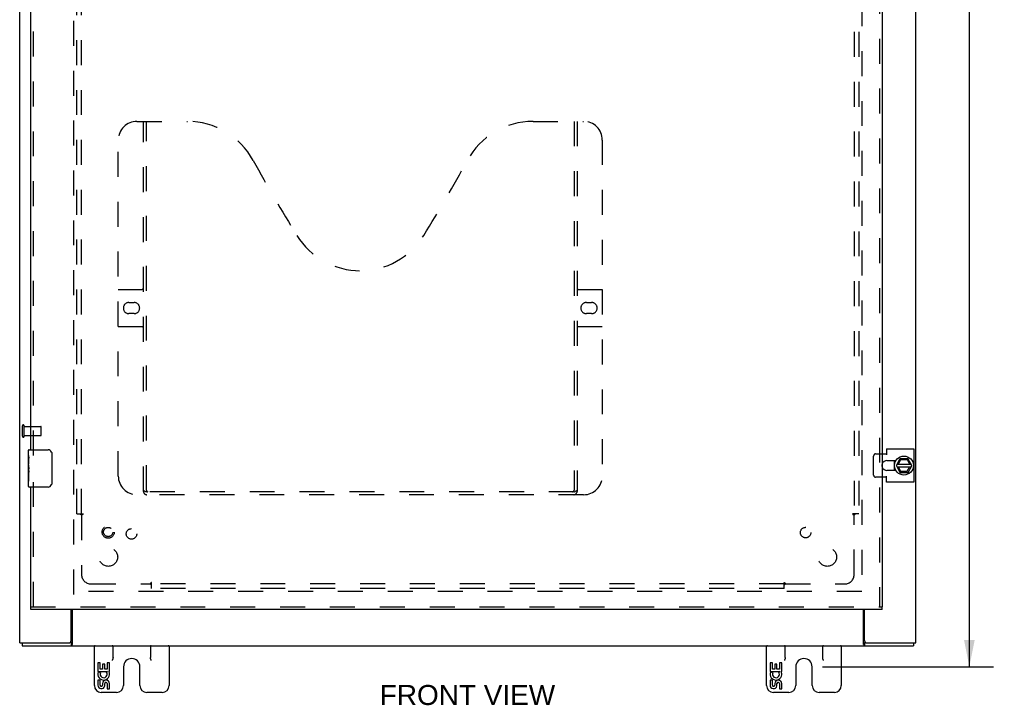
# Model space of a CAD drawing. Header units: inches. Extents: x 0 to 121, y 0 to 79.
# Tile 3 of 7: x 28 to 55, y 20 to 39. Entities that reach past the tile are written whole.
import ezdxf

# ---------------------------------------------------------------- set-up
doc = ezdxf.new("R2010")
doc.units = ezdxf.units.IN
doc.header["$LTSCALE"] = 6.678571
doc.header["$MEASUREMENT"] = 0
doc.linetypes.add('HIDDEN', pattern=[0.2, 0.1, -0.1])
doc.layers.get('0').update_dxf_attribs({"linetype": 'CONTINUOUS'})
for name, color, linetype in [('DEFAULT_2', 8, 'HIDDEN'), ('DIMENSIONS', 7, 'CONTINUOUS'), ('DOOR_ASSEMBLY', 7, 'CONTINUOUS'), ('SUBPANEL', 7, 'CONTINUOUS')]:
    doc.layers.add(name, color=color, linetype=linetype)
doc.styles.get("Standard").update_dxf_attribs({"font": 'arial.ttf'})
doc.dimstyles.new('DIMSTYLE_1', dxfattribs={"dimtxt": 0.535714, "dimasz": 0.714286, "dimexe": 0.09, "dimexo": 0.07, "dimgap": 0.0375, "dimtad": 0, "dimtih": 1, "dimtoh": 1, "dimzin": 4, "dimdsep": 46, "dimtxsty": 'Standard', "dimblk": '_FILLED', "dimblk1": '_FILLED', "dimblk2": '_FILLED', "dimcen": 0.09, "dimadec": 3, "dimazin": 1, "dimtfac": 1, "dimtdec": 3, "dimtofl": 0, "dimtmove": 0, "dimatfit": 3, "dimldrblk": '_FILLED', "dimfxl": 0, "dimtolj": 1, "dimtzin": 4, "dimarcsym": 0})

# ---------------------------------------------------------------- blocks, each defined once
blk = doc.blocks.new('_FILLED')
at = {"color": 0, "linetype": 'ByBlock'}
blk.add_solid([(0, 0), (-1, 0.2), (-1, -0.2)], dxfattribs=at)
blk = doc.blocks.new('*D8')
at = {"layer": 'DIMENSIONS', "color": 2, "linetype": 'Continuous'}
for p, q in [((49.643, 58.529), (54.215, 58.529)), ((53.572, 58.529), (53.572, 40.471)), ((53.572, 21.342), (53.572, 39.4)), ((49.643, 21.342), (54.215, 21.342))]:
    blk.add_line(p, q, dxfattribs=at)
at = {"layer": 'DIMENSIONS', "color": 2, "linetype": 'Continuous', "xscale": 0.7142857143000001, "yscale": 0.7142857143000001, "zscale": 0.7142857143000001}
for p, rotation in [((53.572, 58.529), 90), ((53.572, 21.342), 270)]:
    blk.add_blockref('_FILLED', p, dxfattribs=dict(at, rotation=rotation))
at = {"layer": 'DIMENSIONS', "color": 2, "linetype": 'Continuous', "insert": (53.572, 40.204), "char_height": 0.5357, "width": 1.87201, "attachment_point": 2, "line_spacing_factor": 0.9}
blk.add_mtext('37.19', dxfattribs=at)

msp = doc.modelspace()

# ---------------------------------------------------------------- linework, layer by layer
at = {"color": 3, "linetype": 'Continuous'}
for p, q in [((28.143, 21.979), (28.143, 57.829)), ((52.143, 21.979), (52.143, 57.829)), ((51.35, 27.176), (52.087, 27.176)), ((51.35, 27.176), (51.35, 27.012)), ((52.087, 27.176), (52.087, 26.283)), ((51.238, 27.043), (51.35, 27.043)), ((51.363, 26.862), (51.606, 26.862)), ((51.35, 26.415), (51.238, 26.415)), ((51.35, 26.283), (51.35, 26.447)), ((51.606, 26.596), (51.363, 26.596)), ((52.087, 26.283), (51.35, 26.283)), ((29.518, 22.039), (29.518, 22.873)), ((29.545, 22.873), (29.545, 21.935)), ((50.741, 21.935), (50.741, 22.873)), ((50.768, 22.039), (50.768, 22.873)), ((28.143, 21.979), (29.458, 21.979)), ((28.206, 21.904), (52.08, 21.904)), ((50.828, 21.979), (52.143, 21.979))]:
    msp.add_line(p, q, dxfattribs=at)
at = {"color": 7, "linetype": 'Continuous'}
for p, q in [((51.621, 26.734), (51.709, 26.904)), ((51.925, 26.909), (51.717, 26.909)), ((51.909, 26.898), (51.903, 26.888)), ((52.028, 26.734), (51.934, 26.904)), ((51.556, 26.862), (51.556, 26.746)), ((51.556, 26.713), (51.556, 26.596)), ((51.572, 26.685), (51.559, 26.683)), ((51.621, 26.725), (51.709, 26.545)), ((51.635, 26.695), (52.013, 26.695)), ((51.636, 26.763), (52.012, 26.763)), ((51.672, 26.763), (51.732, 26.88)), ((51.738, 26.574), (51.679, 26.695)), ((51.725, 26.89), (51.732, 26.88)), ((51.732, 26.88), (51.903, 26.888)), ((51.971, 26.695), (51.901, 26.574)), ((51.903, 26.888), (51.972, 26.763)), ((51.934, 26.545), (52.028, 26.724)), ((51.718, 26.539), (51.925, 26.539)), ((51.731, 26.564), (51.738, 26.574)), ((51.901, 26.574), (51.738, 26.574)), ((51.907, 26.564), (51.901, 26.574)), ((28.206, 21.979), (28.206, 21.904)), ((29.52, 21.979), (29.52, 21.904)), ((30.143, 20.839), (30.143, 21.904)), ((30.643, 21.592), (30.643, 21.904)), ((31.643, 21.904), (31.643, 21.592)), ((32.143, 21.904), (32.143, 20.839)), ((48.143, 20.839), (48.143, 21.904)), ((48.643, 21.592), (48.643, 21.904)), ((49.643, 21.904), (49.643, 21.592)), ((50.143, 21.904), (50.143, 20.839)), ((50.766, 21.979), (50.766, 21.904)), ((52.08, 21.979), (52.08, 21.904)), ((30.297, 21.444), (30.235, 21.444)), ((30.235, 21.444), (30.235, 21.214)), ((30.297, 21.277), (30.297, 21.444)), ((30.421, 21.413), (30.36, 21.413)), ((30.36, 21.413), (30.36, 21.277)), ((30.421, 21.277), (30.421, 21.413)), ((30.549, 21.444), (30.486, 21.444)), ((30.486, 21.444), (30.486, 21.277)), ((30.549, 21.214), (30.549, 21.444)), ((48.297, 21.444), (48.235, 21.444)), ((48.235, 21.444), (48.235, 21.214)), ((48.297, 21.277), (48.297, 21.444)), ((48.421, 21.413), (48.36, 21.413)), ((48.36, 21.413), (48.36, 21.277)), ((48.421, 21.277), (48.421, 21.413)), ((48.549, 21.444), (48.486, 21.444)), ((48.486, 21.444), (48.486, 21.277)), ((48.549, 21.214), (48.549, 21.444)), ((30.235, 21.214), (30.496, 21.214)), ((30.305, 21.178), (30.247, 21.203)), ((30.36, 21.277), (30.297, 21.277)), ((30.486, 21.277), (30.421, 21.277)), ((30.496, 21.214), (30.469, 21.195)), ((30.531, 21.214), (30.549, 21.214)), ((30.924, 21.342), (30.924, 20.839)), ((31.362, 20.839), (31.362, 21.342)), ((48.235, 21.214), (48.496, 21.214)), ((48.305, 21.178), (48.247, 21.203)), ((48.36, 21.277), (48.297, 21.277)), ((48.486, 21.277), (48.421, 21.277)), ((48.496, 21.214), (48.469, 21.195)), ((48.531, 21.214), (48.549, 21.214)), ((48.924, 21.342), (48.924, 20.839)), ((49.362, 20.839), (49.362, 21.342)), ((30.297, 20.983), (30.235, 20.983)), ((30.235, 20.983), (30.235, 20.847)), ((30.297, 20.847), (30.297, 20.983)), ((30.36, 20.889), (30.36, 20.847)), ((30.421, 20.826), (30.421, 20.895)), ((30.486, 20.889), (30.486, 20.753)), ((30.549, 20.753), (30.549, 20.889)), ((48.297, 20.983), (48.235, 20.983)), ((48.235, 20.983), (48.235, 20.847)), ((48.297, 20.847), (48.297, 20.983)), ((48.36, 20.889), (48.36, 20.847)), ((48.421, 20.826), (48.421, 20.895)), ((48.486, 20.889), (48.486, 20.753)), ((48.549, 20.753), (48.549, 20.889)), ((30.739, 20.654), (30.328, 20.654)), ((30.486, 20.753), (30.549, 20.753)), ((31.958, 20.654), (31.547, 20.654)), ((48.739, 20.654), (48.328, 20.654)), ((48.486, 20.753), (48.549, 20.753)), ((49.958, 20.654), (49.547, 20.654))]:
    msp.add_line(p, q, dxfattribs=at)
for points in [[(51.568, 26.685), (51.57, 26.675), (51.574, 26.657), (51.579, 26.639)], [(51.579, 26.639), (51.586, 26.621), (51.594, 26.604), (51.599, 26.596)], [(29.529, 21.984), (29.528, 21.983), (29.527, 21.982), (29.526, 21.981), (29.525, 21.98), (29.523, 21.98), (29.522, 21.979), (29.521, 21.979), (29.52, 21.979)], [(29.545, 21.99), (29.545, 21.99), (29.544, 21.991), (29.542, 21.991), (29.541, 21.991), (29.54, 21.991), (29.539, 21.99), (29.537, 21.99), (29.536, 21.989), (29.535, 21.988), (29.534, 21.988), (29.533, 21.987), (29.531, 21.986), (29.529, 21.984)], [(50.741, 21.99), (50.742, 21.99), (50.743, 21.991), (50.744, 21.991), (50.745, 21.991), (50.747, 21.991), (50.748, 21.99), (50.749, 21.99), (50.751, 21.989), (50.752, 21.988), (50.753, 21.988), (50.754, 21.987), (50.755, 21.986)], [(50.755, 21.986), (50.758, 21.984), (50.759, 21.983), (50.76, 21.982), (50.761, 21.981), (50.762, 21.98), (50.763, 21.98), (50.764, 21.979), (50.765, 21.979), (50.766, 21.979)], [(30.643, 21.592), (30.643, 21.584), (30.642, 21.576), (30.641, 21.568), (30.639, 21.559), (30.636, 21.551), (30.633, 21.542), (30.63, 21.533), (30.626, 21.524), (30.623, 21.514), (30.618, 21.504)], [(31.668, 21.504), (31.664, 21.514), (31.66, 21.524), (31.657, 21.533), (31.653, 21.542), (31.65, 21.551), (31.648, 21.559), (31.646, 21.568), (31.645, 21.576), (31.644, 21.584), (31.643, 21.592)], [(48.643, 21.592), (48.643, 21.584), (48.642, 21.576), (48.641, 21.568), (48.639, 21.559), (48.636, 21.551), (48.633, 21.542), (48.63, 21.533), (48.626, 21.524), (48.623, 21.514), (48.618, 21.504)], [(49.668, 21.504), (49.664, 21.514), (49.66, 21.524), (49.657, 21.533), (49.653, 21.542), (49.65, 21.551), (49.648, 21.559), (49.646, 21.568), (49.645, 21.576), (49.644, 21.584), (49.643, 21.592)]]:
    msp.add_lwpolyline(points, dxfattribs=at)
at = {"color": 3, "linetype": 'Continuous'}
for points in [[(29.536, 21.92), (29.535, 21.918), (29.534, 21.916), (29.533, 21.914), (29.531, 21.912), (29.53, 21.911), (29.529, 21.909), (29.528, 21.908), (29.526, 21.907), (29.525, 21.906), (29.524, 21.905), (29.523, 21.905), (29.522, 21.904), (29.521, 21.904), (29.52, 21.904)], [(29.545, 21.935), (29.544, 21.934), (29.543, 21.932), (29.542, 21.93), (29.541, 21.928), (29.539, 21.926), (29.538, 21.924), (29.536, 21.92)], [(50.741, 21.935), (50.743, 21.934), (50.744, 21.932), (50.745, 21.93), (50.746, 21.928), (50.747, 21.926), (50.748, 21.924)], [(50.748, 21.924), (50.751, 21.92), (50.752, 21.918), (50.753, 21.916), (50.754, 21.914), (50.755, 21.912), (50.757, 21.911), (50.758, 21.909), (50.759, 21.908), (50.76, 21.907), (50.761, 21.906), (50.763, 21.905), (50.764, 21.905), (50.765, 21.904), (50.766, 21.904), (50.766, 21.904)]]:
    msp.add_lwpolyline(points, dxfattribs=at)
at = {"color": 7, "linetype": 'Continuous'}
msp.add_circle((51.821, 26.729), 0.254, dxfattribs=at)
for centre, radius, start, end in [((51.717, 26.899), 0.01, 90, 152.7647), ((51.925, 26.899), 0.01, 28.8968, 90), ((51.821, 26.729), 0.266, 150.0137, 190), ((51.821, 26.729), 0.281, 151.7622, 160.7964), ((51.821, 26.729), 0.281, 199.2036, 208.2378), ((51.63, 26.729), 0.01, 152.7647, 205.9948), ((52.019, 26.729), 0.01, 332.3947, 28.8968), ((51.821, 26.729), 0.266, 356.1514, 3.5482), ((51.718, 26.549), 0.01, 205.9948, 270), ((51.925, 26.549), 0.01, 270, 332.3947), ((30.168, 21.879), 0.025, 90, 180), ((30.618, 21.879), 0.025, 0, 90), ((31.668, 21.879), 0.025, 90, 180), ((32.118, 21.879), 0.025, 0, 90), ((48.168, 21.879), 0.025, 90, 180), ((48.618, 21.879), 0.025, 0, 90), ((49.668, 21.879), 0.025, 90, 180), ((50.118, 21.879), 0.025, 0, 90), ((31.143, 21.342), 0.219, 0, 180), ((49.143, 21.342), 0.219, 0, 180), ((30.392, 21.141), 0.157, 156.5966, 341.8791), ((30.392, 21.141), 0.0943, 156.5966, 35.1122), ((30.392, 21.141), 0.157, 25.737, 27.8532), ((30.395, 21.141), 0.154, 341.4199, 26.1963), ((48.392, 21.141), 0.157, 156.5966, 341.8791), ((48.392, 21.141), 0.0943, 156.5966, 35.1122), ((48.392, 21.141), 0.157, 25.737, 27.8532), ((48.395, 21.141), 0.154, 341.4199, 26.1963), ((30.328, 20.839), 0.185, 180, 270), ((30.329, 20.847), 0.0943, 179.9911, 347.4338), ((30.329, 20.847), 0.0314, 180, 0.0485), ((30.455, 20.889), 0.0943, 0, 180), ((30.455, 20.884), 0.0362, 83.4285, 161.7628), ((30.455, 20.889), 0.0314, 0, 81.2295), ((30.739, 20.839), 0.185, 270, 360), ((31.547, 20.839), 0.185, 180, 270), ((31.958, 20.839), 0.185, 270, 360), ((48.328, 20.839), 0.185, 180, 270), ((48.329, 20.847), 0.0943, 179.9911, 347.4338), ((48.329, 20.847), 0.0314, 180, 0.0485), ((48.455, 20.889), 0.0943, 0, 180), ((48.455, 20.884), 0.0362, 83.4285, 161.7628), ((48.455, 20.889), 0.0314, 0, 81.2295), ((48.739, 20.839), 0.185, 270, 360), ((49.547, 20.839), 0.185, 180, 270), ((49.958, 20.839), 0.185, 270, 360)]:
    msp.add_arc(centre, radius, start, end, dxfattribs=at)
at = {"color": 3, "linetype": 'Continuous'}
for centre, radius, start, end in [((51.363, 26.729), 0.133, 90, 159.8895), ((51.363, 26.729), 0.133, 200.1105, 270), ((29.458, 22.039), 0.06, 270, 360), ((50.828, 22.039), 0.06, 180, 270)]:
    msp.add_arc(centre, radius, start, end, dxfattribs=at)
at = {"layer": 'DEFAULT_2', "color": 8, "linetype": 'HIDDEN'}
for p, q in [((29.593, 23.279), (29.593, 56.529)), ((50.693, 56.529), (50.693, 23.279)), ((28.218, 27.512), (28.218, 27.796)), ((28.261, 27.512), (28.261, 27.796)), ((28.261, 27.778), (28.708, 27.778)), ((28.718, 27.54), (28.718, 27.768)), ((28.261, 27.53), (28.708, 27.53)), ((51.009, 26.475), (51.009, 26.983)), ((51.061, 27.043), (51.238, 27.043)), ((51.238, 26.415), (51.061, 26.415)), ((50.691, 23.354), (29.595, 23.354))]:
    msp.add_line(p, q, dxfattribs=at)
for points in [[(51.061, 27.043), (51.055, 27.043), (51.049, 27.041), (51.044, 27.04), (51.038, 27.037), (51.033, 27.034), (51.029, 27.03), (51.024, 27.025), (51.02, 27.02), (51.017, 27.015), (51.014, 27.009), (51.012, 27.003), (51.01, 26.996), (51.009, 26.99), (51.009, 26.983)], [(51.009, 26.475), (51.009, 26.469), (51.01, 26.462), (51.012, 26.456), (51.014, 26.449), (51.017, 26.444), (51.02, 26.438), (51.024, 26.433), (51.029, 26.429), (51.033, 26.425), (51.038, 26.421), (51.044, 26.419), (51.049, 26.417), (51.055, 26.416), (51.061, 26.415)]]:
    msp.add_lwpolyline(points, dxfattribs=at)
for centre, radius, start, end in [((28.24, 27.796), 0.0215, 360, 180), ((28.708, 27.768), 0.01, 360, 90), ((28.24, 27.512), 0.0215, 180, 0), ((28.708, 27.54), 0.01, 270, 0), ((51.363, 26.729), 0.133, 159.8895, 200.1105)]:
    msp.add_arc(centre, radius, start, end, dxfattribs=at)
at = {"layer": 'DOOR_ASSEMBLY', "color": 8, "linetype": 'HIDDEN'}
for p, q in [((51.163, 56.861), (51.163, 22.948)), ((28.513, 26.999), (28.513, 52.809)), ((31.283, 35.948), (32.638, 35.948)), ((31.458, 26.038), (31.458, 35.948)), ((31.538, 26.068), (31.538, 35.948)), ((41.888, 35.948), (43.243, 35.948)), ((42.988, 35.948), (42.988, 26.068)), ((43.068, 35.948), (43.068, 26.038)), ((30.783, 26.448), (30.783, 35.448)), ((43.743, 35.448), (43.743, 26.448)), ((30.783, 31.448), (31.418, 31.448)), ((43.108, 31.448), (43.743, 31.448)), ((31.069, 31.098), (31.206, 31.098)), ((43.319, 31.098), (43.456, 31.098)), ((31.206, 30.798), (31.069, 30.798)), ((43.456, 30.798), (43.319, 30.798)), ((31.418, 30.448), (30.783, 30.448)), ((43.743, 30.448), (43.108, 30.448)), ((28.513, 22.948), (28.513, 26.309)), ((43.243, 25.948), (31.283, 25.948)), ((42.984, 26.028), (31.542, 26.028)), ((28.438, 22.948), (51.238, 22.948))]:
    msp.add_line(p, q, dxfattribs=at)
at = {"layer": 'DOOR_ASSEMBLY', "color": 3, "linetype": 'Continuous'}
for p, q in [((51.238, 56.861), (51.238, 22.948)), ((28.438, 27.154), (28.438, 52.654)), ((28.438, 22.948), (28.438, 26.154)), ((51.238, 22.873), (28.438, 22.873))]:
    msp.add_line(p, q, dxfattribs=at)
at = {"layer": 'DOOR_ASSEMBLY', "color": 7, "linetype": 'Continuous'}
for p, q in [((28.378, 26.995), (28.378, 27.139)), ((28.378, 26.739), (28.378, 26.992)), ((28.387, 26.937), (28.378, 26.937)), ((28.388, 26.769), (28.388, 26.926)), ((28.393, 27.154), (28.903, 27.154)), ((29.003, 27.054), (29.003, 26.254)), ((28.378, 26.769), (28.388, 26.769)), ((28.378, 26.169), (28.378, 26.737)), ((28.381, 26.706), (28.378, 26.706)), ((28.388, 26.586), (28.388, 26.639)), ((28.378, 26.575), (28.387, 26.575)), ((28.378, 26.539), (28.388, 26.539)), ((28.378, 26.476), (28.388, 26.476)), ((28.388, 26.308), (28.388, 26.539)), ((28.378, 26.308), (28.388, 26.308)), ((28.903, 26.154), (28.393, 26.154)), ((28.438, 22.873), (28.438, 22.948)), ((51.238, 22.873), (51.238, 22.948))]:
    msp.add_line(p, q, dxfattribs=at)
for points in [[(28.378, 26.995), (28.378, 26.992), (28.379, 26.987), (28.379, 26.982), (28.381, 26.976), (28.382, 26.969), (28.383, 26.962), (28.385, 26.953), (28.386, 26.944), (28.387, 26.935), (28.388, 26.926)], [(28.996, 27.09), (28.998, 27.085), (29, 27.079), (29.001, 27.073), (29.002, 27.067), (29.003, 27.06), (29.003, 27.054)], [(28.378, 26.739), (28.378, 26.732), (28.379, 26.724), (28.379, 26.716), (28.381, 26.707), (28.382, 26.698), (28.383, 26.689), (28.384, 26.68), (28.385, 26.671), (28.386, 26.663), (28.387, 26.654), (28.387, 26.646), (28.388, 26.639)], [(28.388, 26.586), (28.387, 26.579), (28.387, 26.573), (28.387, 26.567), (28.386, 26.561), (28.385, 26.555), (28.385, 26.55)], [(29.003, 26.254), (29.003, 26.248), (29.002, 26.242), (29.001, 26.235), (29, 26.229), (28.998, 26.224), (28.996, 26.218)]]:
    msp.add_lwpolyline(points, dxfattribs=at)
at = {"layer": 'DOOR_ASSEMBLY', "color": 8, "linetype": 'HIDDEN'}
for points in [[(31.448, 26.068), (31.464, 26.057), (31.48, 26.048), (31.496, 26.039), (31.511, 26.033), (31.527, 26.029), (31.542, 26.028)], [(42.984, 26.028), (42.999, 26.029), (43.014, 26.033), (43.03, 26.039), (43.046, 26.048), (43.062, 26.057), (43.078, 26.068)]]:
    msp.add_lwpolyline(points, dxfattribs=at)
for radius in [0.164, 0.124]:
    msp.add_circle((30.513, 24.948), radius, dxfattribs=at)
for centre, radius, start, end in [((31.283, 35.448), 0.5, 90, 180), ((32.638, 33.948), 2, 28.4813, 90), ((41.888, 33.948), 2, 90, 151.5187), ((43.243, 35.448), 0.5, 0, 90), ((68.946, 53.646), 39.307, 208.4813, 211.8705), ((5.58, 53.646), 39.307, 328.1295, 331.5187), ((37.263, 33.948), 2, 211.8705, 328.1295), ((31.418, 31.488), 0.04, 270, 360), ((43.108, 31.488), 0.04, 180, 270), ((31.069, 30.948), 0.15, 90, 270), ((31.206, 30.948), 0.15, 270, 90), ((43.319, 30.948), 0.15, 90, 270), ((43.456, 30.948), 0.15, 270, 90), ((31.418, 30.408), 0.04, 0, 90), ((43.108, 30.408), 0.04, 90, 180), ((31.283, 26.448), 0.5, 180, 270), ((43.243, 26.448), 0.5, 270, 360), ((31.548, 26.038), 0.09, 180, 270), ((31.578, 26.068), 0.04, 180, 270), ((42.948, 26.068), 0.04, 270, 360), ((42.978, 26.038), 0.09, 270, 360)]:
    msp.add_arc(centre, radius, start, end, dxfattribs=at)
at = {"layer": 'DOOR_ASSEMBLY', "color": 7, "linetype": 'Continuous'}
for centre, radius, start, end in [((28.393, 27.139), 0.015, 90, 180), ((28.903, 27.054), 0.1, 21.1999, 90), ((28.393, 26.169), 0.015, 180, 270), ((28.903, 26.254), 0.1, 270, 338.7946)]:
    msp.add_arc(centre, radius, start, end, dxfattribs=at)
msp.add_ellipse((28.578, 26.572), major_axis=(0.2, 0), ratio=0.432808, start_param=-3.141593, end_param=-2.879776, dxfattribs=at)
at = {"layer": 'SUBPANEL', "color": 8, "linetype": 'HIDDEN'}
for p, q in [((29.675, 25.435), (29.675, 54.373)), ((29.8, 25.435), (29.8, 54.373)), ((50.487, 54.373), (50.487, 25.435)), ((50.612, 54.373), (50.612, 25.435)), ((29.675, 25.435), (29.761, 25.435)), ((29.761, 25.435), (29.84, 25.435)), ((29.781, 25.418), (29.785, 25.414)), ((29.785, 25.414), (29.789, 25.411)), ((29.8, 25.4), (29.8, 23.81)), ((50.526, 25.435), (50.446, 25.435)), ((50.487, 23.81), (50.487, 25.4)), ((50.612, 25.435), (50.526, 25.435)), ((30.05, 23.56), (31.639, 23.56)), ((31.675, 23.522), (31.675, 23.601)), ((48.612, 23.56), (31.675, 23.56)), ((31.675, 23.435), (31.675, 23.522)), ((48.612, 23.522), (48.612, 23.601)), ((48.612, 23.435), (48.612, 23.522)), ((48.629, 23.542), (48.634, 23.546)), ((48.634, 23.546), (48.637, 23.549)), ((48.647, 23.56), (50.237, 23.56)), ((48.612, 23.435), (31.675, 23.435))]:
    msp.add_line(p, q, dxfattribs=at)
for points in [[(29.761, 25.435), (29.763, 25.434), (29.765, 25.433), (29.767, 25.431), (29.769, 25.43), (29.77, 25.428), (29.772, 25.427), (29.774, 25.426), (29.775, 25.424), (29.777, 25.423), (29.778, 25.421), (29.779, 25.42), (29.781, 25.418)], [(29.789, 25.411), (29.79, 25.409), (29.792, 25.407), (29.794, 25.406), (29.795, 25.404), (29.797, 25.403), (29.798, 25.401), (29.8, 25.4)], [(29.814, 25.41), (29.812, 25.409), (29.81, 25.407), (29.808, 25.406), (29.806, 25.405), (29.804, 25.404), (29.802, 25.402), (29.801, 25.401), (29.8, 25.4)], [(29.84, 25.435), (29.84, 25.434), (29.839, 25.432), (29.839, 25.431), (29.838, 25.43), (29.837, 25.428), (29.836, 25.427), (29.835, 25.426), (29.834, 25.425), (29.833, 25.423), (29.831, 25.422), (29.83, 25.421), (29.829, 25.419), (29.827, 25.418), (29.825, 25.417), (29.824, 25.416), (29.822, 25.415), (29.82, 25.414), (29.818, 25.412), (29.814, 25.41)], [(50.446, 25.435), (50.447, 25.434), (50.447, 25.432), (50.448, 25.431), (50.449, 25.43), (50.45, 25.428), (50.451, 25.427), (50.452, 25.426), (50.453, 25.425), (50.454, 25.423), (50.455, 25.422), (50.457, 25.421), (50.458, 25.419), (50.46, 25.418), (50.461, 25.417), (50.463, 25.416), (50.465, 25.415), (50.467, 25.414), (50.469, 25.412)], [(50.469, 25.412), (50.473, 25.41), (50.475, 25.409), (50.477, 25.407), (50.479, 25.406), (50.481, 25.405), (50.483, 25.404), (50.484, 25.402), (50.486, 25.401), (50.487, 25.4)], [(50.501, 25.414), (50.498, 25.411), (50.496, 25.409), (50.495, 25.407), (50.493, 25.406), (50.491, 25.404), (50.49, 25.403), (50.488, 25.401), (50.487, 25.4)], [(50.526, 25.435), (50.524, 25.434), (50.522, 25.433), (50.52, 25.431), (50.518, 25.43), (50.516, 25.428), (50.515, 25.427), (50.513, 25.426), (50.512, 25.424), (50.51, 25.423), (50.509, 25.421), (50.507, 25.42), (50.506, 25.418), (50.501, 25.414)], [(31.652, 23.579), (31.649, 23.575), (31.648, 23.573), (31.647, 23.571), (31.645, 23.569), (31.644, 23.567), (31.643, 23.565), (31.642, 23.563), (31.64, 23.562), (31.639, 23.56)], [(31.653, 23.546), (31.65, 23.549), (31.648, 23.551), (31.646, 23.553), (31.645, 23.555), (31.643, 23.556), (31.642, 23.558), (31.64, 23.559), (31.639, 23.56)], [(31.675, 23.601), (31.673, 23.601), (31.672, 23.6), (31.67, 23.599), (31.669, 23.599), (31.668, 23.598), (31.666, 23.597), (31.665, 23.596), (31.664, 23.595), (31.662, 23.594), (31.661, 23.592), (31.66, 23.591), (31.659, 23.589), (31.657, 23.588), (31.656, 23.586), (31.655, 23.584), (31.654, 23.583), (31.653, 23.581), (31.652, 23.579)], [(31.675, 23.522), (31.673, 23.524), (31.672, 23.526), (31.67, 23.528), (31.669, 23.529), (31.668, 23.531), (31.666, 23.533), (31.665, 23.534), (31.663, 23.536), (31.662, 23.537), (31.66, 23.539), (31.659, 23.54), (31.658, 23.542), (31.653, 23.546)], [(48.612, 23.601), (48.614, 23.601), (48.615, 23.6), (48.616, 23.599), (48.618, 23.599), (48.619, 23.598), (48.62, 23.597), (48.622, 23.596), (48.623, 23.595), (48.624, 23.594), (48.626, 23.592), (48.627, 23.591), (48.628, 23.589), (48.629, 23.588), (48.63, 23.586), (48.632, 23.584), (48.633, 23.583), (48.634, 23.581), (48.635, 23.579), (48.638, 23.575)], [(48.612, 23.522), (48.614, 23.524), (48.615, 23.526), (48.616, 23.528), (48.618, 23.529), (48.619, 23.531), (48.621, 23.533), (48.622, 23.534), (48.623, 23.536), (48.625, 23.537), (48.626, 23.539), (48.628, 23.54), (48.629, 23.542)], [(48.637, 23.549), (48.639, 23.551), (48.64, 23.553), (48.642, 23.555), (48.644, 23.556), (48.645, 23.558), (48.646, 23.559), (48.647, 23.56)], [(48.638, 23.575), (48.639, 23.573), (48.64, 23.571), (48.641, 23.569), (48.643, 23.567), (48.644, 23.565), (48.645, 23.563), (48.646, 23.562), (48.647, 23.56)]]:
    msp.add_lwpolyline(points, dxfattribs=at)
for centre, radius in [((49.188, 24.934), 0.141), ((31.137, 24.898), 0.141), ((30.518, 24.279), 0.25), ((49.768, 24.279), 0.25)]:
    msp.add_circle(centre, radius, dxfattribs=at)
for centre, start, end in [((30.05, 23.81), 180, 270), ((50.237, 23.81), 270, 360)]:
    msp.add_arc(centre, 0.25, start, end, dxfattribs=at)

# ---------------------------------------------------------------- texts
at = {"layer": 'DIMENSIONS', "color": 2, "linetype": 'Continuous', "insert": (40.133, 20.852), "char_height": 0.5357, "width": 4.688, "attachment_point": 2, "line_spacing_factor": 0.9}
msp.add_mtext('FRONT VIEW', dxfattribs=at)

# ---------------------------------------------------------------- dimensions: what is measured, and where the dimension line sits
at = {"layer": 'DIMENSIONS', "color": 2, "linetype": 'Continuous'}
dim = msp.add_linear_dim(base=(53.572, 21.342), p1=(49.573, 58.529), p2=(49.573, 21.342), angle=270, dimstyle='DIMSTYLE_1', dxfattribs=at)
dim.commit()
dim.dimension.update_dxf_attribs({"geometry": '*D8', "text_midpoint": (53.571, 39.933), "dimtype": 160})

doc.saveas('drawing.dxf')
